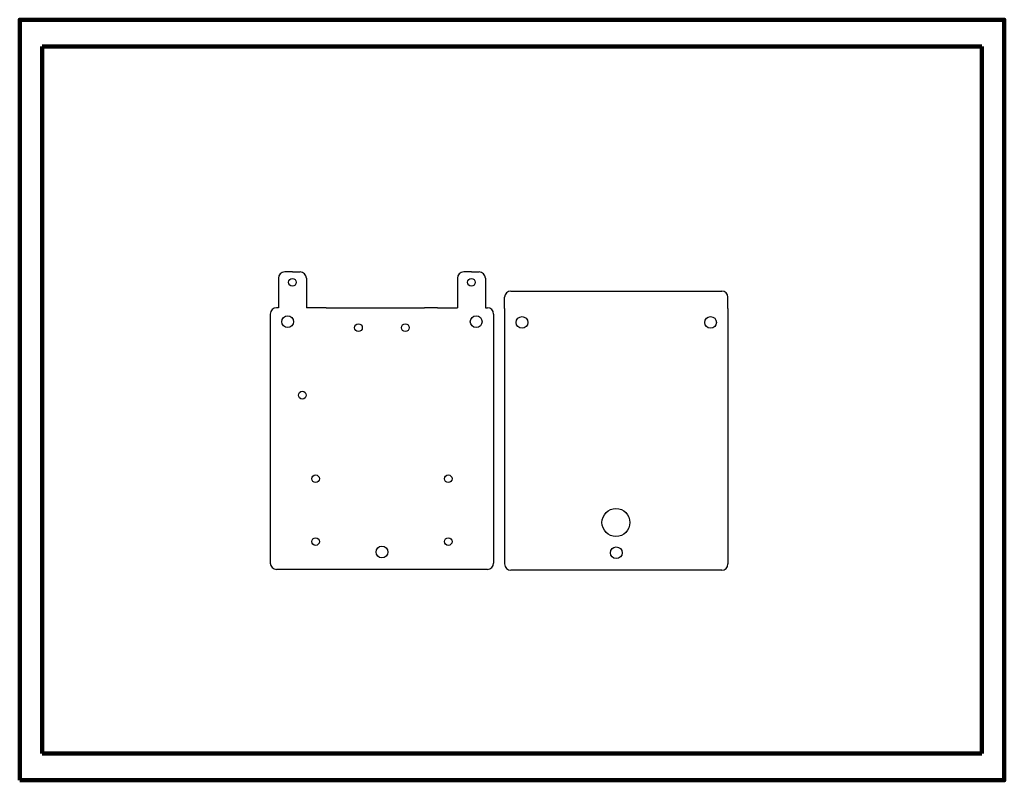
# Model space of a CAD drawing. Header units: inches. Extents: x 0 to 11, y 0 to 8.5.
import ezdxf

# ---------------------------------------------------------------- set-up
doc = ezdxf.new("R2010")
doc.units = ezdxf.units.IN
doc.header["$MEASUREMENT"] = 0
doc.layers.add('Border', color=5, linetype='Continuous', lineweight=100)
doc.layers.add('Object', color=250, linetype='Continuous', lineweight=70)

msp = doc.modelspace()

# ---------------------------------------------------------------- linework, layer by layer
msp.add_line((9.625, 0.3), (9.625, 0.3))
at = {"layer": 'Border'}
for p, q in [((10.75, 8.2), (0.25, 8.2)), ((0.25, 8.2), (0.25, 0.3)), ((10.75, 0.3), (10.75, 8.2)), ((0.25, 0.3), (10.75, 0.3))]:
    msp.add_line(p, q, dxfattribs=at)
msp.add_lwpolyline([(0, 0), (11, 0), (11, 8.5), (0, 8.5)], close=True, dxfattribs=at)
at = {"layer": 'Object', "lineweight": -2}
for p, q in [((2.891, 5.612), (2.891, 5.401)), ((3.047, 5.682), (2.961, 5.682)), ((3.047, 5.682), (3.133, 5.682)), ((3.203, 5.612), (3.203, 5.401)), ((4.891, 5.612), (4.891, 5.401)), ((5.047, 5.682), (4.961, 5.682)), ((5.047, 5.682), (5.133, 5.682)), ((5.203, 5.612), (5.203, 5.331)), ((2.891, 5.401), (2.891, 5.331)), ((3.203, 5.401), (3.203, 5.331)), ((4.891, 5.401), (4.891, 5.331)), ((5.417, 5.273), (5.417, 5.398)), ((5.487, 5.468), (7.843, 5.468)), ((7.913, 5.273), (7.913, 5.398)), ((2.891, 5.281), (2.869, 5.281)), ((2.891, 5.331), (2.891, 5.281)), ((3.203, 5.331), (3.203, 5.281)), ((3.425, 5.281), (3.203, 5.281)), ((3.425, 5.281), (3.571, 5.281)), ((3.571, 5.281), (4.523, 5.281)), ((4.669, 5.281), (4.523, 5.281)), ((4.669, 5.281), (4.891, 5.281)), ((4.891, 5.331), (4.891, 5.281)), ((5.203, 5.331), (5.203, 5.281)), ((5.203, 5.281), (5.225, 5.281)), ((2.799, 5.211), (2.799, 2.426)), ((2.799, 5.211), (2.799, 5.211)), ((5.295, 5.211), (5.295, 2.426)), ((5.295, 5.211), (5.295, 5.211)), ((5.417, 5.273), (5.417, 2.418)), ((7.913, 5.273), (7.913, 2.418)), ((5.225, 2.356), (2.869, 2.356)), ((7.843, 2.348), (5.487, 2.348))]:
    msp.add_line(p, q, dxfattribs=at)
for centre, radius in [((3.047, 5.565), 0.0429), ((5.047, 5.565), 0.0429), ((2.994, 5.125), 0.0655), ((5.1, 5.125), 0.0655), ((5.612, 5.117), 0.0655), ((7.718, 5.117), 0.0655), ((3.785, 5.058), 0.0429), ((4.308, 5.058), 0.0429), ((3.158, 4.304), 0.0429), ((3.306, 3.37), 0.0429), ((4.788, 3.37), 0.0429), ((6.661, 2.881), 0.156), ((3.306, 2.668), 0.0429), ((4.788, 2.668), 0.0429), ((4.047, 2.551), 0.0655), ((6.665, 2.543), 0.0655)]:
    msp.add_circle(centre, radius, dxfattribs=at)
for centre, start, end in [((2.961, 5.612), 90, 180), ((3.133, 5.612), 0, 90), ((4.961, 5.612), 90, 180), ((5.133, 5.612), 0, 90), ((5.487, 5.398), 90, 180), ((7.843, 5.398), 0, 90), ((2.869, 5.211), 90, 180), ((5.225, 5.211), 0, 90), ((2.869, 2.426), 180, 270), ((5.225, 2.426), 270, 0), ((5.487, 2.418), 180, 270), ((7.843, 2.418), 270, 0)]:
    msp.add_arc(centre, 0.07, start, end, dxfattribs=at)

doc.saveas('drawing.dxf')
